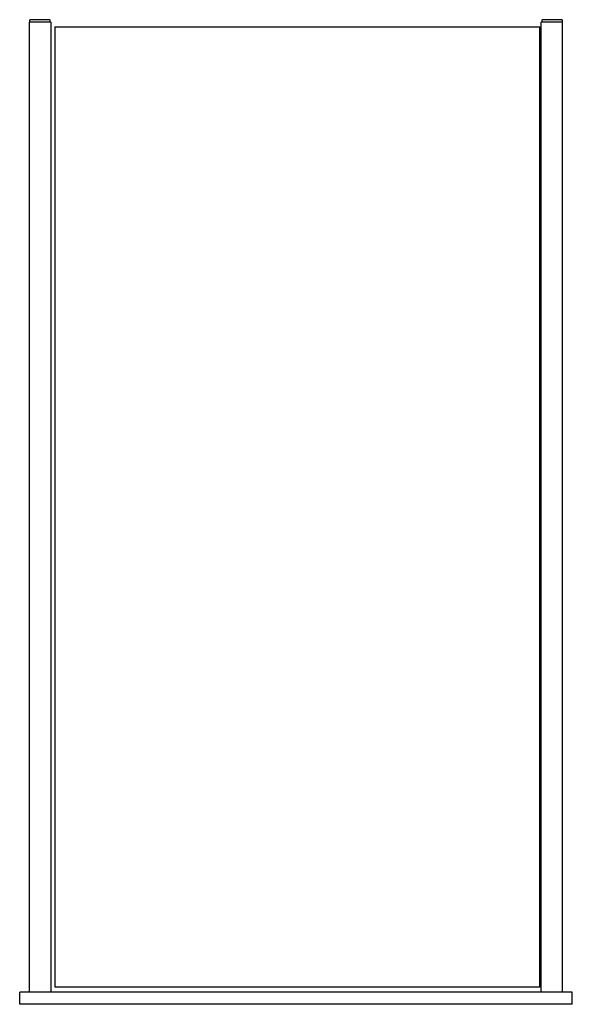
# Model space of a CAD drawing. Header units: millimetres. Extents: x 15 to 1245, y -569 to 876.
# Tile 1 of 3: x 415 to 620, y -569 to -204. Entities that reach past the tile are written whole.
import ezdxf

# ---------------------------------------------------------------- set-up
doc = ezdxf.new("R2010")
doc.units = ezdxf.units.MM
doc.header["$LTSCALE"] = 3
doc.layers.add('Visibile (ISO)', color=7, linetype='Continuous', lineweight=25)

msp = doc.modelspace()

# ---------------------------------------------------------------- linework, layer by layer
at = {"layer": 'Visibile (ISO)'}
for p, q in [((418.1156, -203.9826), (418.3856, -203.9826)), ((418.1156, -203.9826), (418.1156, -204.8826)), ((425.5856, -203.9826), (418.3856, -203.9826)), ((425.5856, -203.9826), (425.8556, -203.9826)), ((425.8556, -204.8826), (425.8556, -203.9826)), ((608.3756, -203.9826), (608.6456, -203.9826)), ((608.3756, -203.9826), (608.3756, -204.8826)), ((615.8456, -203.9826), (608.6456, -203.9826)), ((615.8456, -203.9826), (616.1156, -203.9826)), ((616.1156, -204.8826), (616.1156, -203.9826)), ((425.9456, -204.8826), (418.1156, -204.8826)), ((418.1156, -564.8826), (418.1156, -204.8826)), ((425.5856, -204.8826), (418.3856, -204.8826)), ((425.9456, -204.8826), (426.2156, -204.8826)), ((426.2156, -564.8826), (426.2156, -204.8826)), ((427.6259, -206.6826), (427.8959, -206.6826)), ((427.6259, -206.6826), (427.6259, -563.0826)), ((427.8959, -206.6826), (607.3559, -206.6826)), ((607.3559, -206.6826), (607.6259, -206.6826)), ((607.6259, -563.0826), (607.6259, -206.6826)), ((608.0156, -204.8826), (608.2856, -204.8826)), ((608.0156, -204.8826), (608.0156, -564.8826)), ((616.1156, -204.8826), (608.2856, -204.8826)), ((615.8456, -204.8826), (608.6456, -204.8826)), ((616.1156, -564.8826), (616.1156, -204.8826)), ((608.0156, -262.7346), (607.6259, -262.7346)), ((607.6259, -264.7146), (608.0156, -264.7146)), ((608.0156, -264.8496), (607.6259, -264.8496)), ((607.6259, -267.6396), (608.0156, -267.6396)), ((608.0156, -267.7746), (607.6259, -267.7746)), ((607.6259, -269.7546), (608.0156, -269.7546)), ((608.0156, -500.0106), (607.6259, -500.0106)), ((607.6259, -501.9906), (608.0156, -501.9906)), ((608.0156, -502.1256), (607.6259, -502.1256)), ((607.6259, -504.9156), (608.0156, -504.9156)), ((608.0156, -505.0506), (607.6259, -505.0506)), ((607.6259, -507.0306), (608.0156, -507.0306)), ((619.7156, -564.8826), (414.5156, -564.8826)), ((414.5156, -569.3826), (414.5156, -564.8826)), ((427.8959, -563.0826), (427.6259, -563.0826)), ((607.3559, -563.0826), (427.8959, -563.0826)), ((607.6259, -563.0826), (607.3559, -563.0826)), ((619.7156, -569.3826), (619.7156, -564.8826)), ((619.7156, -569.3826), (414.5156, -569.3826))]:
    msp.add_line(p, q, dxfattribs=at)

doc.saveas('drawing.dxf')
